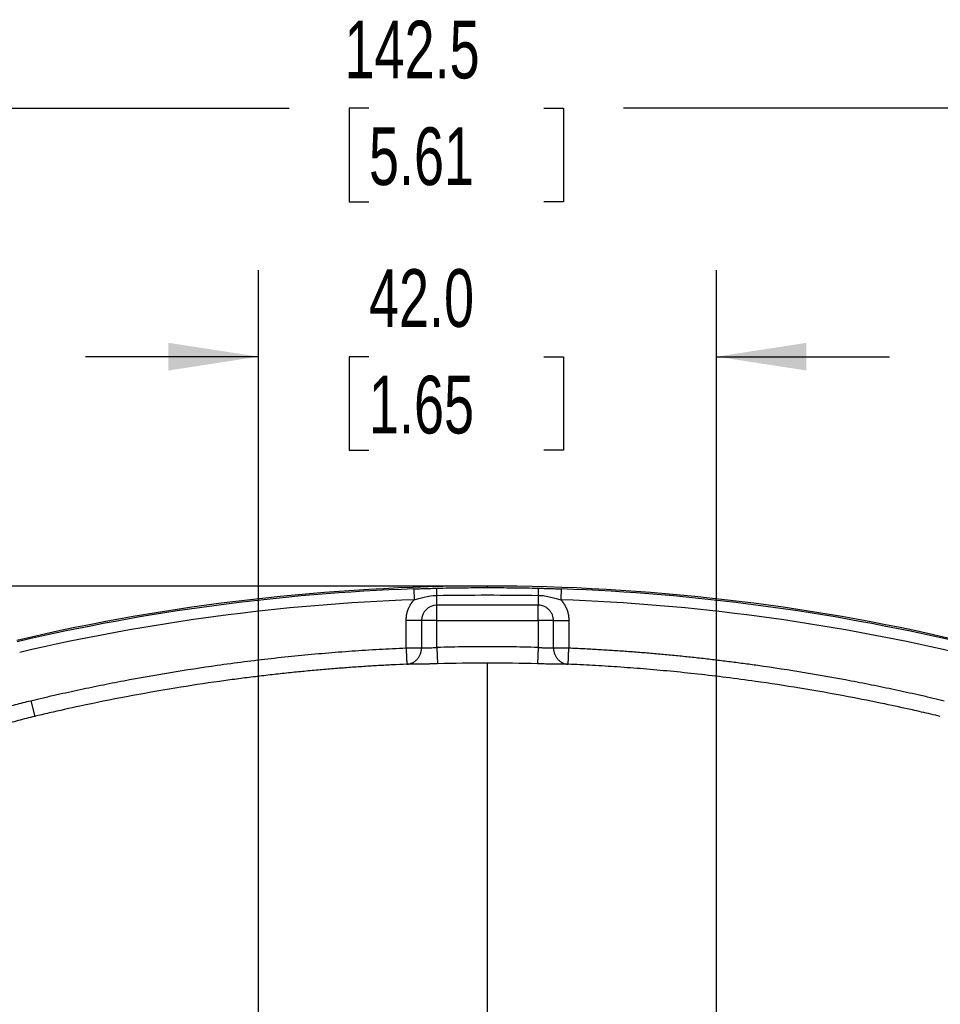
# Model space of a CAD drawing. Header units: millimetres. Extents: x 6 to 1356, y 6 to 1007.
# Tile 12 of 21: x 462 to 631, y 811 to 992. Entities that reach past the tile are written whole.
import ezdxf

# ---------------------------------------------------------------- set-up
doc = ezdxf.new("R2010")
doc.units = ezdxf.units.MM
doc.header["$LTSCALE"] = 5
doc.layers.add('DIMENSIONS', color=140, linetype='Continuous', lineweight=25)
doc.styles.add('SLDTEXTSTYLE0', font='TXT', dxfattribs={"width": 0.7})
doc.dimstyles.new('SLDDIMSTYLE2', dxfattribs={"dimtxt": 10.790039, "dimasz": 16.51, "dimexe": 0, "dimexo": 0.0625, "dimgap": 2.69751, "dimtad": 0, "dimtih": 1, "dimtoh": 1, "dimlfac": 0.5, "dimrnd": 1e-09, "dimzin": 12, "dimdsep": 46, "dimtxsty": 'SLDTEXTSTYLE0', "dimsah": 1, "dimcen": 0.09, "dimadec": 0, "dimazin": 3, "dimtfac": 1, "dimtofl": 0, "dimtmove": 0, "dimatfit": 3, "dimfxl": 0, "dimfrac": 2, "dimtolj": 1, "dimtzin": 12, "dimarcsym": 0})
doc.dimstyles.new('SLDDIMSTYLE4', dxfattribs={"dimtxt": 10.790039, "dimasz": 16.51, "dimexe": 0, "dimexo": 0.0625, "dimgap": 2.69751, "dimtad": 0, "dimtih": 1, "dimtoh": 1, "dimlfac": 0.5, "dimrnd": 1e-09, "dimzin": 4, "dimdsep": 46, "dimtxsty": 'SLDTEXTSTYLE0', "dimsah": 1, "dimcen": 0.09, "dimadec": 0, "dimazin": 1, "dimtfac": 1, "dimtofl": 0, "dimtmove": 0, "dimatfit": 3, "dimfxl": 0, "dimfrac": 2, "dimtolj": 1, "dimtzin": 12, "dimarcsym": 0})
doc.dimstyles.new('SLDDIMSTYLE5', dxfattribs={"dimtxt": 10.790039, "dimasz": 16.51, "dimexe": 0, "dimexo": 0.0625, "dimgap": 2.69751, "dimtad": 0, "dimtih": 1, "dimtoh": 1, "dimlfac": 0.5, "dimrnd": 1e-09, "dimzin": 12, "dimdsep": 46, "dimtxsty": 'SLDTEXTSTYLE0', "dimsah": 1, "dimcen": 0, "dimadec": 0, "dimazin": 3, "dimtfac": 1, "dimtofl": 0, "dimtmove": 0, "dimatfit": 3, "dimfxl": 0, "dimfrac": 2, "dimtolj": 1, "dimtzin": 12, "dimarcsym": 0})
doc.dimstyles.new('SLDDIMSTYLE6', dxfattribs={"dimtxt": 10.790039, "dimasz": 16.51, "dimexe": 0, "dimexo": 0.0625, "dimgap": 2.69751, "dimtad": 0, "dimtih": 1, "dimtoh": 1, "dimlfac": 0.5, "dimrnd": 1e-09, "dimzin": 4, "dimdsep": 46, "dimtxsty": 'SLDTEXTSTYLE0', "dimsah": 1, "dimcen": 0.09, "dimadec": 0, "dimazin": 1, "dimtfac": 1, "dimtmove": 0, "dimatfit": 0, "dimfxl": 0, "dimfrac": 2, "dimtolj": 1, "dimtzin": 12, "dimarcsym": 0})

# ---------------------------------------------------------------- blocks, each defined once
blk = doc.blocks.new('_D_7')
at = {"layer": 'DIMENSIONS'}
for p, q in [((541.8, 888.06), (136.86, 888.06)), ((152.74, 888.06), (152.74, 710.4)), ((136.71, 690.83), (133.08, 690.83)), ((133.08, 690.83), (133.08, 673.69)), ((168.77, 690.83), (172.39, 690.83)), ((172.39, 690.83), (172.39, 673.69)), ((133.08, 673.69), (136.71, 673.69)), ((172.39, 673.69), (168.77, 673.69)), ((152.74, 494.06), (152.74, 671.27)), ((541.8, 494.06), (136.86, 494.06))]:
    blk.add_line(p, q, dxfattribs=at)
for points in [[(152.74, 888.06), (150.2, 871.55), (155.28, 871.55)], [(152.74, 494.06), (155.28, 510.57), (150.2, 510.57)]]:
    blk.add_solid(points, dxfattribs=at)
at = {"layer": 'DIMENSIONS', "char_height": 10.583, "attachment_point": 1, "style": 'SLDTEXTSTYLE0'}
for s, insert in [('197.0', (132.22, 706.89)), ('7.76', (136.71, 687.33))]:
    blk.add_mtext(s, dxfattribs=dict(at, insert=insert))
blk = doc.blocks.new('_D_12')
at = {"layer": 'DIMENSIONS'}
for p, q in [((239.62, 870.39), (235.99, 870.39)), ((235.99, 870.39), (235.99, 853.24)), ((271.68, 870.39), (275.3, 870.39)), ((275.3, 870.39), (275.3, 853.24)), ((316.8, 854.72), (289.01, 854.72)), ((377.76, 830.6), (316.8, 854.72)), ((235.99, 853.24), (239.62, 853.24)), ((275.3, 853.24), (271.68, 853.24))]:
    blk.add_line(p, q, dxfattribs=at)
blk.add_arc((730.35, 691.06), 379.2, 156.0123, 165.8827, dxfattribs=at)
blk.add_solid([(377.76, 830.6), (363.34, 839.04), (361.47, 834.31)], dxfattribs=at)
at = {"layer": 'DIMENSIONS', "char_height": 10.583, "attachment_point": 1, "style": 'SLDTEXTSTYLE0'}
for s, insert in [('R189.6', (230.22, 886.45)), ('7.46', (239.62, 866.89)), ('TYP.', (240.13, 847.32))]:
    blk.add_mtext(s, dxfattribs=dict(at, insert=insert))
blk = doc.blocks.new('_D_13')
at = {"layer": 'DIMENSIONS'}
for p, q in [((239.62, 940.24), (235.99, 940.24)), ((235.99, 940.24), (235.99, 923.09)), ((271.68, 940.24), (275.3, 940.24)), ((275.3, 940.24), (275.3, 923.09)), ((235.99, 923.09), (239.62, 923.09)), ((275.3, 923.09), (271.68, 923.09)), ((314.64, 924.57), (286.86, 924.57)), ((397.1, 842.11), (314.64, 924.57))]:
    blk.add_line(p, q, dxfattribs=at)
blk.add_solid([(397.1, 842.11), (387.22, 855.58), (383.63, 851.99)], dxfattribs=at)
at = {"layer": 'DIMENSIONS', "char_height": 10.583, "attachment_point": 1, "style": 'SLDTEXTSTYLE0'}
for s, insert in [('R67.5', (234.71, 956.3)), ('2.66', (239.62, 936.73)), ('TYP.', (240.13, 917.17))]:
    blk.add_mtext(s, dxfattribs=dict(at, insert=insert))
blk = doc.blocks.new('_D_14')
at = {"layer": 'DIMENSIONS'}
for p, q in [((506.15, 752.5), (506.15, 946.02)), ((590.15, 744.16), (590.15, 946.02)), ((506.15, 930.15), (474.4, 930.15)), ((526.41, 930.15), (522.79, 930.15)), ((522.79, 930.15), (522.79, 913)), ((558.47, 930.15), (562.1, 930.15)), ((562.1, 930.15), (562.1, 913)), ((590.15, 930.15), (621.9, 930.15)), ((522.79, 913), (526.41, 913)), ((562.1, 913), (558.47, 913))]:
    blk.add_line(p, q, dxfattribs=at)
for points in [[(506.15, 930.15), (489.64, 932.69), (489.64, 927.61)], [(590.15, 930.15), (606.66, 927.61), (606.66, 932.69)]]:
    blk.add_solid(points, dxfattribs=at)
at = {"layer": 'DIMENSIONS', "char_height": 10.583, "attachment_point": 1, "style": 'SLDTEXTSTYLE0'}
for s, insert in [('42.0', (526.41, 946.2)), ('1.65', (526.41, 926.64))]:
    blk.add_mtext(s, dxfattribs=dict(at, insert=insert))
blk = doc.blocks.new('_D_15')
at = {"layer": 'DIMENSIONS'}
for p, q in [((405.59, 844.24), (405.59, 991.6)), ((690.66, 844.18), (690.66, 991.6)), ((405.59, 975.72), (511.79, 975.72)), ((526.41, 975.72), (522.79, 975.72)), ((522.79, 975.72), (522.79, 958.58)), ((558.47, 975.72), (562.1, 975.72)), ((562.1, 975.72), (562.1, 958.58)), ((690.66, 975.72), (573.09, 975.72)), ((522.79, 958.58), (526.41, 958.58)), ((562.1, 958.58), (558.47, 958.58))]:
    blk.add_line(p, q, dxfattribs=at)
for points in [[(405.59, 975.72), (422.1, 973.18), (422.1, 978.26)], [(690.66, 975.72), (674.15, 978.26), (674.15, 973.18)]]:
    blk.add_solid(points, dxfattribs=at)
at = {"layer": 'DIMENSIONS', "char_height": 10.583, "attachment_point": 1, "style": 'SLDTEXTSTYLE0'}
for s, insert in [('142.5', (521.92, 991.78)), ('5.61', (526.41, 972.22))]:
    blk.add_mtext(s, dxfattribs=dict(at, insert=insert))

msp = doc.modelspace()

# ---------------------------------------------------------------- linework, layer by layer
for p, q in [((534.637, 887.552), (534.708, 885.554)), ((548.151, 887.789), (548.151, 888.065)), ((561.665, 887.552), (561.593, 885.554)), ((538.881, 884.563), (538.881, 886.361)), ((557.421, 886.361), (557.421, 884.563)), ((538.881, 881.734), (538.881, 884.563)), ((557.421, 884.563), (538.881, 884.563)), ((557.421, 881.734), (557.421, 884.563)), ((533.224, 876.722), (533.224, 881.734)), ((536.052, 881.734), (533.224, 881.734)), ((536.052, 881.734), (536.052, 876.722)), ((538.881, 881.734), (536.052, 881.734)), ((538.881, 876.803), (538.881, 881.734)), ((538.881, 881.734), (557.421, 881.734)), ((557.421, 881.734), (557.421, 876.803)), ((560.249, 881.734), (557.421, 881.734)), ((560.249, 876.722), (560.249, 881.734)), ((560.249, 881.734), (563.077, 881.734)), ((563.077, 881.734), (563.077, 876.722)), ((533.224, 876.722), (536.052, 876.722)), ((538.881, 876.803), (538.966, 873.806)), ((557.421, 876.803), (557.336, 873.806)), ((560.249, 876.722), (563.077, 876.722)), ((464.395, 867.04), (465.094, 864.15))]:
    msp.add_line(p, q)
for centre, radius, start, end in [((548.151, 508.865), 379.2, 90, 103.15796), ((548.151, 508.865), 378.929, 92.04378, 103.15796), ((506.334, 885.799), 32.552, 0.99025, 3.30195), ((548.151, 508.865), 379.2, 76.84204, 90), ((589.968, 885.799), 32.552, 176.69805, 179.00975), ((548.151, 508.865), 378.929, 76.84204, 87.95622), ((548.151, 508.865), 376.929, 92.04378, 103.15796), ((548.151, 508.865), 376.929, 76.84204, 87.95622), ((538.881, 881.734), 2.828, 90, 180)]:
    msp.add_arc(centre, radius, start, end)
for points, knots in [([(534.637, 887.552), (534.746, 887.556), (534.971, 887.564), (535.321, 887.576), (535.711, 887.588), (536.185, 887.603), (536.728, 887.619), (537.277, 887.634), (537.809, 887.648), (538.314, 887.661), (538.665, 887.669), (538.832, 887.674)], [0, 0, 0, 0, 0.0774143, 0.1607272, 0.250003, 0.3561784, 0.499985, 0.639554, 0.7499459, 0.8809181, 1, 1, 1, 1]), ([(538.832, 887.674), (539.586, 887.691), (541.11, 887.726), (543.418, 887.761), (545.769, 887.784), (547.352, 887.787), (548.151, 887.789)], [0, 0, 0, 0, 0.2429307, 0.4905735, 0.7429295, 1, 1, 1, 1]), ([(548.151, 887.789), (548.949, 887.787), (550.532, 887.784), (552.884, 887.761), (555.192, 887.726), (556.715, 887.691), (557.47, 887.674)], [0, 0, 0, 0, 0.2570705, 0.5094265, 0.7570693, 1, 1, 1, 1]), ([(557.47, 887.674), (557.579, 887.671), (557.805, 887.665), (558.156, 887.656), (558.551, 887.646), (559.024, 887.634), (559.573, 887.619), (560.116, 887.603), (560.649, 887.587), (561.148, 887.57), (561.498, 887.558), (561.665, 887.552)], [0, 0, 0, 0, 0.077991, 0.1613229, 0.2500646, 0.3602686, 0.5000254, 0.6436583, 0.7500071, 0.8815678, 1, 1, 1, 1]), ([(533.224, 881.734), (533.226, 881.852), (533.23, 882.085), (533.263, 882.433), (533.316, 882.777), (533.391, 883.117), (533.488, 883.453), (533.643, 883.894), (533.888, 884.424), (534.254, 885.022), (534.556, 885.376), (534.708, 885.554)], [0, 0, 0, 0, 0.083816, 0.1670194, 0.2499291, 0.3328674, 0.4161563, 0.5001139, 0.6670598, 0.8328271, 1, 1, 1, 1]), ([(534.708, 885.554), (535.259, 885.713), (535.862, 885.897), (537.254, 886.221), (538.053, 886.351), (538.881, 886.361)], [0, 0, 0, 0, 0.5, 0.5, 1, 1, 1, 1]), ([(557.421, 886.361), (557.83, 886.356), (558.24, 886.323), (559.022, 886.215), (559.394, 886.14), (560.44, 885.897), (561.044, 885.713), (561.593, 885.554)], [0, 0, 0, 0, 0.25, 0.25, 0.5, 0.5, 1, 1, 1, 1]), ([(561.593, 885.554), (561.671, 885.466), (561.825, 885.291), (562.036, 885.012), (562.229, 884.723), (562.403, 884.421), (562.559, 884.108), (562.742, 883.678), (562.919, 883.122), (563.053, 882.434), (563.069, 881.968), (563.077, 881.734)], [0, 0, 0, 0, 0.083816, 0.1670194, 0.2499291, 0.3328674, 0.4161563, 0.5001139, 0.6670598, 0.8328271, 1, 1, 1, 1]), ([(560.249, 881.734), (560.248, 881.779), (560.247, 881.868), (560.234, 882.045), (560.191, 882.353), (560.062, 882.796), (559.801, 883.298), (559.457, 883.721), (559.052, 884.064), (558.646, 884.298), (558.231, 884.453), (557.836, 884.545), (557.561, 884.557), (557.421, 884.563)], [0, 0, 0, 0, 0.0299309, 0.0600616, 0.1201084, 0.2400653, 0.3699962, 0.4999271, 0.6058825, 0.7275568, 0.8143675, 0.9051144, 1, 1, 1, 1]), ([(464.395, 867.04), (465.056, 867.198), (466.47, 867.536), (469.302, 868.186), (472.893, 868.982), (477.155, 869.871), (482.848, 870.99), (489.982, 872.259), (497.355, 873.389), (503.52, 874.215), (508.469, 874.809), (513.418, 875.333), (518.368, 875.788), (523.319, 876.172), (528.271, 876.491), (531.573, 876.645), (533.224, 876.722)], [0, 0, 0, 0, 0.0292779, 0.0626571, 0.125251, 0.1877727, 0.2502868, 0.3752618, 0.4999941, 0.5717048, 0.6432987, 0.7147896, 0.7861912, 0.8575176, 0.9287825, 1, 1, 1, 1]), ([(533.224, 876.722), (533.227, 876.643), (533.234, 876.492), (533.243, 876.277), (533.251, 876.084), (533.258, 875.913), (533.265, 875.765), (533.277, 875.475), (533.294, 875.076), (533.313, 874.635), (533.327, 874.299), (533.338, 874.048), (533.346, 873.869), (533.35, 873.754), (533.351, 873.735), (533.352, 873.726)], [0, 0, 0, 0, 0.051097, 0.0977863, 0.140067, 0.1779386, 0.2114009, 0.2404536, 0.3769587, 0.5000087, 0.6045269, 0.706779, 0.8067706, 0.9045085, 1, 1, 1, 1]), ([(533.352, 873.726), (533.423, 873.731), (533.561, 873.741), (533.757, 873.775), (533.934, 873.818), (534.091, 873.867), (534.23, 873.92), (534.506, 874.04), (534.869, 874.262), (535.293, 874.655), (535.628, 875.109), (535.838, 875.553), (535.952, 875.918), (536.01, 876.19), (536.046, 876.456), (536.05, 876.634), (536.052, 876.722)], [0, 0, 0, 0, 0.0499933, 0.0960494, 0.1381566, 0.1763121, 0.2105202, 0.2407909, 0.3834417, 0.5000157, 0.6309081, 0.7592531, 0.8239514, 0.8829253, 0.9422951, 1, 1, 1, 1]), ([(536.052, 876.722), (536.082, 876.721), (536.14, 876.72), (536.249, 876.718), (536.371, 876.718), (536.507, 876.718), (536.653, 876.719), (536.81, 876.721), (536.974, 876.724), (537.206, 876.73), (537.524, 876.74), (537.945, 876.756), (538.402, 876.777), (538.72, 876.794), (538.881, 876.803)], [0, 0, 0, 0, 0.0667366, 0.132241, 0.1965141, 0.2595567, 0.32137, 0.3819549, 0.4413125, 0.499444, 0.6188089, 0.742017, 0.8690779, 1, 1, 1, 1]), ([(557.421, 876.803), (556.538, 876.825), (554.772, 876.871), (552.124, 876.913), (549.475, 876.935), (546.826, 876.935), (544.178, 876.913), (541.529, 876.871), (539.764, 876.825), (538.881, 876.803)], [0, 0, 0, 0, 0.1428804, 0.2857376, 0.4285807, 0.5714193, 0.7142624, 0.8571196, 1, 1, 1, 1]), ([(557.421, 876.803), (557.502, 876.798), (557.662, 876.789), (557.9, 876.777), (558.131, 876.766), (558.355, 876.756), (558.57, 876.748), (558.775, 876.74), (558.969, 876.734), (559.213, 876.727), (559.499, 876.721), (559.803, 876.717), (560.066, 876.718), (560.187, 876.721), (560.249, 876.722)], [0, 0, 0, 0, 0.0658702, 0.1307763, 0.1947192, 0.2577002, 0.3197204, 0.3807809, 0.4408831, 0.5000282, 0.6176299, 0.740154, 0.8676084, 1, 1, 1, 1]), ([(560.249, 876.722), (560.25, 876.664), (560.252, 876.546), (560.268, 876.369), (560.297, 876.162), (560.35, 875.918), (560.463, 875.553), (560.674, 875.109), (561.008, 874.655), (561.432, 874.261), (561.886, 873.986), (562.408, 873.787), (562.752, 873.748), (562.95, 873.726)], [0, 0, 0, 0, 0.0385865, 0.0770589, 0.117131, 0.1761022, 0.2408399, 0.369223, 0.5001543, 0.6167415, 0.759456, 0.8620138, 1, 1, 1, 1]), ([(562.95, 873.726), (562.95, 873.729), (562.95, 873.737), (562.952, 873.774), (562.954, 873.83), (562.958, 873.909), (562.962, 874.009), (562.967, 874.13), (562.973, 874.274), (562.98, 874.438), (562.991, 874.691), (563.007, 875.076), (563.028, 875.574), (563.052, 876.133), (563.068, 876.505), (563.077, 876.722)], [0, 0, 0, 0, 0.0528026, 0.1062997, 0.1604927, 0.2153827, 0.2709711, 0.3272592, 0.3842479, 0.4419383, 0.5003312, 0.6233594, 0.7598826, 0.8601648, 1, 1, 1, 1]), ([(563.077, 876.722), (563.966, 876.682), (565.744, 876.603), (568.41, 876.458), (571.076, 876.294), (573.741, 876.11), (576.407, 875.905), (579.072, 875.681), (581.738, 875.436), (584.403, 875.171), (587.068, 874.886), (589.733, 874.581), (592.398, 874.256), (595.062, 873.91), (599.705, 873.273), (606.319, 872.259), (613.452, 870.99), (619.145, 869.872), (623.408, 868.982), (626.999, 868.186), (629.831, 867.536), (631.245, 867.198), (631.907, 867.04)], [0, 0, 0, 0, 0.0383386, 0.0766898, 0.1150558, 0.1534388, 0.1918409, 0.2302644, 0.2687113, 0.3071839, 0.3456843, 0.3842147, 0.4227773, 0.4613741, 0.5000073, 0.6247085, 0.7497139, 0.8121971, 0.8747493, 0.937343, 0.9707089, 1, 1, 1, 1]), ([(533.352, 873.726), (532.49, 873.687), (530.75, 873.609), (528.115, 873.467), (525.429, 873.302), (522.693, 873.113), (519.905, 872.898), (517.067, 872.657), (514.177, 872.388), (511.237, 872.089), (508.245, 871.76), (505.202, 871.4), (502.107, 871.006), (497.315, 870.353), (490.585, 869.327), (482.054, 867.819), (474.365, 866.263), (468.75, 865.016), (465.988, 864.362), (465.094, 864.15)], [0, 0, 0, 0, 0.0374748, 0.0756996, 0.1146779, 0.1544138, 0.1949117, 0.2361763, 0.278213, 0.3210274, 0.3646256, 0.4090143, 0.4542006, 0.5001926, 0.6191802, 0.7500587, 0.8766179, 0.9601004, 1, 1, 1, 1]), ([(538.966, 873.806), (538.863, 873.803), (538.659, 873.798), (538.354, 873.789), (538.052, 873.782), (537.752, 873.774), (537.454, 873.768), (536.966, 873.757), (536.304, 873.744), (535.518, 873.732), (534.81, 873.724), (534.269, 873.721), (533.868, 873.721), (533.574, 873.723), (533.426, 873.725), (533.352, 873.726)], [0, 0, 0, 0, 0.0420335, 0.0838396, 0.1255334, 0.1672309, 0.2090477, 0.2510982, 0.3759439, 0.5007792, 0.6255856, 0.7503747, 0.833707, 0.9166229, 1, 1, 1, 1]), ([(548.151, 727.299), (548.151, 748.917), (548.151, 783.908), (548.151, 825.401), (548.151, 860.846), (548.151, 872.86), (548.151, 873.936)], [0.02458186, 0.02458186, 0.02458186, 0.02458186, 0.26303276, 0.42969943, 0.59636609, 0.90511756, 0.90511756, 0.90511756, 0.90511756]), ([(562.95, 873.726), (562.914, 873.725), (562.842, 873.724), (562.717, 873.723), (562.579, 873.722), (562.427, 873.721), (562.261, 873.721), (561.963, 873.722), (561.487, 873.724), (560.779, 873.732), (559.991, 873.744), (559.235, 873.759), (558.547, 873.774), (557.945, 873.789), (557.539, 873.8), (557.336, 873.806)], [0, 0, 0, 0, 0.0418872, 0.0835543, 0.1251116, 0.1666695, 0.2083383, 0.2502269, 0.3751303, 0.5001876, 0.6250307, 0.7500753, 0.8335015, 0.9165049, 1, 1, 1, 1]), ([(631.207, 864.15), (630.629, 864.288), (628.921, 864.694), (625.531, 865.468), (620.487, 866.561), (613.608, 867.932), (605.698, 869.33), (598.228, 870.468), (591.994, 871.297), (586.787, 871.911), (581.731, 872.434), (576.824, 872.871), (572.067, 873.228), (567.459, 873.517), (564.436, 873.657), (562.95, 873.726)], [0, 0, 0, 0, 0.0258486, 0.0762829, 0.1511176, 0.2501128, 0.3810983, 0.500192, 0.5784714, 0.6544052, 0.7280292, 0.7993751, 0.8684703, 0.9353385, 1, 1, 1, 1]), ([(412.784, 840.747), (413.198, 841.097), (414.028, 841.796), (415.289, 842.825), (416.562, 843.838), (417.848, 844.834), (419.146, 845.813), (420.457, 846.775), (421.781, 847.721), (423.117, 848.649), (426.038, 850.624), (430.637, 853.499), (437.053, 857.003), (443.655, 860.124), (449.071, 862.307), (453.197, 863.779), (455.97, 864.696), (458.76, 865.546), (461.567, 866.335), (463.452, 866.805), (464.395, 867.04)], [0, 0, 0, 0, 0.0278569, 0.0556979, 0.0835277, 0.1113508, 0.1391719, 0.1669958, 0.194827, 0.2226702, 0.2505301, 0.3757737, 0.5008646, 0.625549, 0.7503945, 0.8004301, 0.8503811, 0.9002749, 0.9501388, 1, 1, 1, 1]), ([(465.094, 864.15), (464.589, 864.027), (463.583, 863.781), (462.087, 863.389), (460.61, 862.983), (459.151, 862.562), (457.712, 862.128), (456.292, 861.68), (454.891, 861.22), (453.509, 860.748), (452.147, 860.264), (450.805, 859.769), (449.482, 859.264), (448.178, 858.75), (446.894, 858.226), (445.63, 857.693), (444.386, 857.153), (443.161, 856.604), (441.956, 856.049), (440.77, 855.487), (439.604, 854.919), (437.867, 854.05), (435.575, 852.849), (432.754, 851.274), (429.992, 849.634), (427.291, 847.933), (424.651, 846.171), (422.073, 844.354), (419.56, 842.482), (417.107, 840.564), (415.519, 839.237), (414.728, 838.576)], [0, 0, 0, 0, 0.02737568, 0.05450305, 0.0813809, 0.10800805, 0.13438335, 0.1605057, 0.18637403, 0.21198732, 0.23734458, 0.26244489, 0.28728733, 0.31187107, 0.3361953, 0.36025924, 0.38406217, 0.40760341, 0.43088233, 0.4538983, 0.47665078, 0.49913924, 0.55613384, 0.61280381, 0.66914499, 0.72515224, 0.78082033, 0.83614406, 0.89111841, 0.94573856, 1, 1, 1, 1])]:
    msp.add_open_spline(points, degree=3, knots=knots)
for points in [[(538.881, 886.361), (545.053, 886.453), (551.241, 886.453), (557.421, 886.361)], [(548.151, 873.936), (545.088, 873.936), (542.027, 873.893), (538.966, 873.806)], [(557.336, 873.806), (554.275, 873.893), (551.213, 873.936), (548.151, 873.936)]]:
    msp.add_open_spline(points, degree=3)
at = {"layer": 'DIMENSIONS'}
msp.add_line((548.151, 888.065), (502.807, 888.065), dxfattribs=at)

# ---------------------------------------------------------------- dimensions: what is measured, and where the dimension line sits
for base, p1, p2, dimstyle, picture, middle in [((690.659, 975.725), (405.588, 837.889), (690.659, 837.834), 'SLDDIMSTYLE2', '_D_15', (542.44, 975.725)), ((590.151, 930.147), (506.151, 746.153), (590.151, 737.815), 'SLDDIMSTYLE6', '_D_14', (542.44, 930.147))]:
    dim = msp.add_linear_dim(base=base, p1=p1, p2=p2, dimstyle=dimstyle, dxfattribs=at)
    dim.commit()
    dim.dimension.update_dxf_attribs({"geometry": picture, "text_midpoint": middle, "dimtype": 160})
for center, mpoint, picture, middle in [((492.562, 746.653), (397.102, 842.113), '_D_13', (255.647, 930.147)), ((730.351, 691.065), (377.756, 830.599), '_D_12', (255.647, 860.299))]:
    dim = msp.add_radius_dim(center=center, mpoint=mpoint, text='<>\\PTYP.', dimstyle='SLDDIMSTYLE5', dxfattribs=at)
    dim.commit()
    dim.dimension.update_dxf_attribs({"geometry": picture, "text_midpoint": middle, "dimtype": 164})
dim = msp.add_linear_dim(base=(152.739, 494.065), p1=(548.151, 888.065), p2=(548.151, 494.065), angle=90, dimstyle='SLDDIMSTYLE4', dxfattribs=at)
dim.commit()
dim.dimension.update_dxf_attribs({"geometry": '_D_7', "text_midpoint": (152.739, 690.835), "dimtype": 160})

doc.saveas('drawing.dxf')
